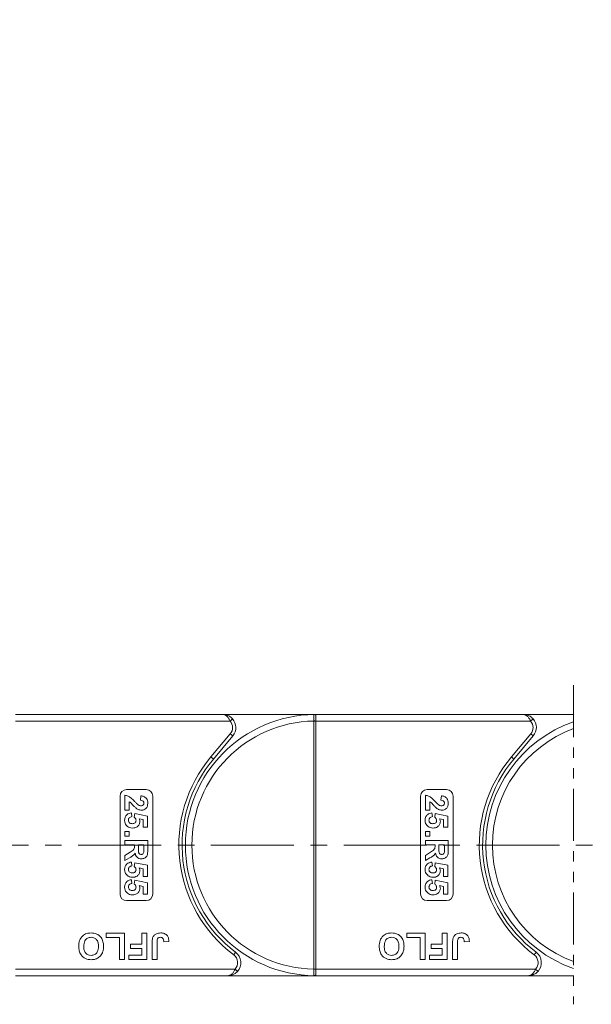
# Model space of a CAD drawing. Header units: millimetres. Extents: x 2517 to 3439, y -761 to -109.
# Tile 19 of 49: x 3031 to 3118, y -502 to -351. Entities that reach past the tile are written whole.
import ezdxf

# ---------------------------------------------------------------- set-up
doc = ezdxf.new("R2010")
doc.units = ezdxf.units.MM
doc.linetypes.add('CENTERX2', pattern=[20.32, 12.7, -2.54, 2.54, -2.54])
doc.linetypes.add('PHANTOM2', pattern=[31.75, 15.875, -3.175, 3.175, -3.175, 3.175, -3.175])
doc.styles.get("Standard").update_dxf_attribs({"font": '仿宋_GB2312.ttf', "width": 0.8})
doc.dimstyles.new('副本 ISO-25.1', dxfattribs={"dimtxt": 6, "dimasz": 5, "dimexe": 3.5, "dimexo": 0.625, "dimgap": 1.5, "dimtad": 1, "dimdsep": 46, "dimtxsty": 'Standard', "dimcen": 2.5, "dimadec": 0, "dimazin": 0, "dimtfac": 1, "dimtmove": 0, "dimatfit": 3, "dimfxl": 0, "dimarcsym": 0})

# ---------------------------------------------------------------- blocks, each defined once
blk = doc.blocks.new('*D508')
at = {"color": 0, "lineweight": -2}
for p, q in [((3031.9, -311.28), (3400.69, -311.28)), ((3397.19, -316.28), (3397.19, -492.66)), ((3346.48, -497.66), (3400.69, -497.66))]:
    blk.add_line(p, q, dxfattribs=at)
at = {"color": 0, "lineweight": 9}
for points in [[(3396.35, -316.28), (3398.02, -316.28), (3397.19, -311.28)], [(3396.35, -492.66), (3398.02, -492.66), (3397.19, -497.66)]]:
    blk.add_solid(points, dxfattribs=at)
at = {"layer": 'Defpoints', "color": 0, "lineweight": 9}
for p in [(3031.27, -311.28), (3345.85, -497.66), (3397.19, -497.66)]:
    blk.add_point(p, dxfattribs=at)
at = {"color": 0, "lineweight": 9, "insert": (3392.69, -404.47), "char_height": 6, "attachment_point": 5, "rotation": 90}
blk.add_mtext('2R+40', dxfattribs=at)

msp = doc.modelspace()

# ---------------------------------------------------------------- linework, layer by layer
at = {"color": 3, "linetype": 'PHANTOM2', "lineweight": 9, "ltscale": 0.5}
msp.add_line((3115.425, -453.198), (3115.418, -502.043), dxfattribs=at)
at = {"color": 7, "linetype": 'Continuous', "lineweight": 15}
for p, q in [((3061.717, -457.664), (3029.985, -457.664)), ((3061.717, -457.664), (3075.985, -457.664)), ((3075.985, -457.783), (3075.985, -457.664)), ((3107.717, -457.664), (3075.985, -457.664)), ((3075.985, -458.663), (3075.985, -457.783)), ((3107.717, -457.664), (3115.424, -457.664)), ((3029.985, -458.663), (3062.835, -458.663)), ((3062.835, -458.663), (3063.208, -458.33)), ((3075.635, -458.662), (3075.635, -458.667)), ((3075.985, -458.667), (3075.635, -458.667)), ((3075.635, -458.667), (3075.635, -496.66)), ((3075.985, -458.667), (3075.985, -458.663)), ((3075.985, -458.663), (3108.835, -458.663)), ((3075.985, -496.66), (3075.985, -458.667)), ((3108.835, -458.663), (3109.208, -458.33)), ((3062.866, -460.628), (3059.898, -464.165)), ((3060.281, -464.486), (3063.249, -460.949)), ((3062.866, -460.628), (3063.249, -460.949)), ((3108.866, -460.628), (3105.898, -464.165)), ((3106.281, -464.486), (3109.249, -460.949)), ((3108.866, -460.628), (3109.249, -460.949)), ((3060.281, -464.486), (3059.898, -464.165)), ((3106.281, -464.486), (3105.898, -464.165)), ((3045.985, -485.163), (3045.985, -470.163)), ((3046.735, -472.324), (3046.735, -470.035)), ((3046.985, -469.163), (3049.985, -469.163)), ((3049.113, -470.798), (3049.179, -470.125)), ((3050.985, -470.163), (3050.985, -485.163)), ((3091.985, -485.163), (3091.985, -470.163)), ((3092.735, -472.324), (3092.735, -470.035)), ((3092.985, -469.163), (3095.985, -469.163)), ((3095.113, -470.798), (3095.179, -470.125)), ((3096.985, -470.163), (3096.985, -485.163)), ((3047.408, -471.023), (3047.408, -472.324)), ((3093.408, -471.023), (3093.408, -472.324)), ((3047.408, -472.324), (3046.735, -472.324)), ((3047.736, -472.728), (3047.812, -473.311)), ((3048.171, -473.405), (3048.253, -472.817)), ((3048.253, -472.817), (3050.19, -473.221)), ((3050.19, -473.221), (3050.19, -474.926)), ((3093.408, -472.324), (3092.735, -472.324)), ((3093.736, -472.728), (3093.812, -473.311)), ((3094.171, -473.405), (3094.253, -472.817)), ((3094.253, -472.817), (3096.19, -473.221)), ((3096.19, -473.221), (3096.19, -474.926)), ((3049.517, -473.761), (3048.892, -473.624)), ((3049.517, -474.926), (3049.517, -473.761)), ((3095.517, -473.761), (3094.892, -473.624)), ((3095.517, -474.926), (3095.517, -473.761)), ((3046.735, -475.599), (3047.408, -475.599)), ((3046.735, -476.272), (3046.735, -475.599)), ((3047.408, -476.272), (3046.735, -476.272)), ((3047.408, -475.599), (3047.408, -476.272)), ((3050.19, -474.926), (3049.517, -474.926)), ((3092.735, -476.272), (3092.735, -475.599)), ((3092.735, -475.599), (3093.408, -475.599)), ((3093.408, -476.272), (3092.735, -476.272)), ((3093.408, -475.599), (3093.408, -476.272)), ((3096.19, -474.926), (3095.517, -474.926)), ((3046.735, -476.946), (3050.235, -476.946)), ((3046.735, -477.619), (3046.735, -476.946)), ((3048.216, -477.619), (3046.735, -477.619)), ((3048.216, -477.769), (3048.216, -477.619)), ((3049.651, -477.619), (3048.799, -477.619)), ((3048.799, -477.619), (3048.799, -478.161)), ((3049.651, -478.191), (3049.651, -477.619)), ((3050.235, -476.946), (3050.235, -478.414)), ((3092.735, -476.946), (3096.235, -476.946)), ((3092.735, -477.619), (3092.735, -476.946)), ((3094.216, -477.619), (3092.735, -477.619)), ((3094.216, -477.769), (3094.216, -477.619)), ((3095.651, -477.619), (3094.799, -477.619)), ((3094.799, -477.619), (3094.799, -478.161)), ((3095.651, -478.191), (3095.651, -477.619)), ((3096.235, -476.946), (3096.235, -478.414)), ((3046.735, -479.255), (3047.529, -478.757)), ((3046.735, -480.042), (3046.735, -479.255)), ((3092.735, -479.255), (3093.529, -478.757)), ((3092.735, -480.042), (3092.735, -479.255)), ((3047.427, -479.618), (3046.735, -480.042)), ((3047.736, -480.266), (3047.812, -480.849)), ((3048.171, -480.943), (3048.253, -480.356)), ((3048.253, -480.356), (3050.19, -480.76)), ((3050.19, -480.76), (3050.19, -482.465)), ((3093.427, -479.618), (3092.735, -480.042)), ((3093.736, -480.266), (3093.812, -480.849)), ((3094.171, -480.943), (3094.253, -480.356)), ((3094.253, -480.356), (3096.19, -480.76)), ((3096.19, -480.76), (3096.19, -482.465)), ((3049.517, -481.3), (3048.892, -481.162)), ((3049.517, -482.465), (3049.517, -481.3)), ((3095.517, -481.3), (3094.892, -481.162)), ((3095.517, -482.465), (3095.517, -481.3)), ((3047.736, -482.958), (3047.812, -483.542)), ((3048.171, -483.636), (3048.253, -483.048)), ((3048.253, -483.048), (3050.19, -483.452)), ((3049.517, -483.992), (3048.892, -483.854)), ((3050.19, -482.465), (3049.517, -482.465)), ((3050.19, -483.452), (3050.19, -485.157)), ((3093.736, -482.958), (3093.812, -483.542)), ((3094.171, -483.636), (3094.253, -483.048)), ((3094.253, -483.048), (3096.19, -483.452)), ((3095.517, -483.992), (3094.892, -483.854)), ((3096.19, -482.465), (3095.517, -482.465)), ((3096.19, -483.452), (3096.19, -485.157)), ((3049.517, -485.157), (3049.517, -483.992)), ((3050.19, -485.157), (3049.517, -485.157)), ((3095.517, -485.157), (3095.517, -483.992)), ((3096.19, -485.157), (3095.517, -485.157)), ((3049.985, -486.163), (3046.985, -486.163)), ((3095.985, -486.163), (3092.985, -486.163)), ((3043.869, -491.83), (3043.869, -491.163)), ((3043.869, -491.163), (3046.69, -491.163)), ((3046.69, -491.163), (3046.69, -495.163)), ((3049.305, -492.856), (3049.305, -491.163)), ((3049.305, -491.163), (3050.074, -491.163)), ((3050.074, -491.163), (3050.074, -495.163)), ((3089.869, -491.83), (3089.869, -491.163)), ((3089.869, -491.163), (3092.69, -491.163)), ((3092.69, -491.163), (3092.69, -495.163)), ((3095.305, -492.856), (3095.305, -491.163)), ((3095.305, -491.163), (3096.074, -491.163)), ((3096.074, -491.163), (3096.074, -495.163)), ((3045.921, -491.83), (3043.869, -491.83)), ((3045.921, -495.163), (3045.921, -491.83)), ((3047.613, -493.522), (3047.613, -492.856)), ((3047.613, -492.856), (3049.305, -492.856)), ((3050.895, -495.163), (3050.895, -492.642)), ((3051.664, -492.575), (3051.664, -495.163)), ((3053.459, -492.446), (3052.69, -492.497)), ((3091.921, -491.83), (3089.869, -491.83)), ((3091.921, -495.163), (3091.921, -491.83)), ((3093.613, -493.522), (3093.613, -492.856)), ((3093.613, -492.856), (3095.305, -492.856)), ((3096.895, -495.163), (3096.895, -492.642)), ((3097.664, -492.575), (3097.664, -495.163)), ((3099.459, -492.446), (3098.69, -492.497)), ((3047.357, -495.163), (3047.357, -494.497)), ((3047.357, -494.497), (3049.305, -494.497)), ((3049.305, -493.522), (3047.613, -493.522)), ((3049.305, -494.497), (3049.305, -493.522)), ((3063.685, -494.063), (3063.385, -494.463)), ((3093.357, -495.163), (3093.357, -494.497)), ((3093.357, -494.497), (3095.305, -494.497)), ((3095.305, -493.522), (3093.613, -493.522)), ((3095.305, -494.497), (3095.305, -493.522)), ((3109.685, -494.063), (3109.385, -494.463)), ((3046.69, -495.163), (3045.921, -495.163)), ((3050.074, -495.163), (3047.357, -495.163)), ((3051.664, -495.163), (3050.895, -495.163)), ((3092.69, -495.163), (3091.921, -495.163)), ((3096.074, -495.163), (3093.357, -495.163)), ((3097.664, -495.163), (3096.895, -495.163)), ((3063.603, -496.663), (3029.985, -496.663)), ((3063.975, -496.997), (3063.603, -496.663)), ((3075.635, -496.66), (3075.635, -496.665)), ((3075.985, -496.66), (3075.635, -496.66)), ((3075.985, -496.663), (3075.985, -496.66)), ((3075.985, -496.663), (3075.985, -497.544)), ((3109.603, -496.663), (3075.985, -496.663)), ((3109.975, -496.997), (3109.603, -496.663)), ((3029.985, -497.663), (3062.485, -497.663)), ((3075.985, -497.663), (3062.485, -497.663)), ((3075.985, -497.544), (3075.985, -497.663)), ((3075.985, -497.663), (3108.485, -497.663)), ((3115.419, -497.663), (3108.485, -497.663))]:
    msp.add_line(p, q, dxfattribs=at)
at = {"color": 1, "linetype": 'CENTERX2', "lineweight": 13}
msp.add_line((2937.985, -477.663), (3358.832, -477.663), dxfattribs=at)
at = {"color": 7, "linetype": 'Continuous', "lineweight": 15}
for centre, radius, start, end in [((3075.985, -477.663), 20, 90.67353, 269.32647), ((3075.748, -457.96), 0.295, 36.74973, 89.7268), ((3075.985, -477.663), 19, 91.05551, 268.94449), ((3061.717, -459.663), 1.5, 320, 41.81031), ((3061.717, -459.663), 2, 320, 41.81031), ((3075.722, -476.314), 17.652, 89.14787, 90.28404), ((3121.985, -477.663), 20, 109.15025, 250.83461), ((3121.985, -477.663), 19, 110.2013, 249.78356), ((3107.717, -459.663), 1.5, 320, 41.81031), ((3107.717, -459.663), 2, 320, 41.81031), ((3075.985, -477.663), 21, 140, 233.1301), ((3121.985, -477.663), 21, 140, 233.1301), ((3075.985, -477.663), 20.5, 140, 233.1301), ((3121.985, -477.663), 20.5, 140, 233.1301), ((3046.985, -470.163), 1, 90, 180), ((3049.985, -470.163), 1, 0, 90), ((3092.985, -470.163), 1, 90, 180), ((3095.985, -470.163), 1, 0, 90), ((3046.985, -485.163), 1, 180, 270), ((3049.985, -485.163), 1, 270, 0), ((3092.985, -485.163), 1, 180, 270), ((3095.985, -485.163), 1, 270, 0), ((3062.485, -495.663), 1.5, 318.18969, 53.1301), ((3062.485, -495.663), 2, 318.18969, 53.1301), ((3108.485, -495.663), 1.5, 318.18969, 53.1301), ((3108.485, -495.663), 2, 318.18969, 53.1301), ((3075.722, -479.041), 17.624, 269.71473, 270.8527), ((3075.748, -497.367), 0.295, 270.2732, 323.25027)]:
    msp.add_arc(centre, radius, start, end, dxfattribs=at)
for points, knots in [([(3061.717, -457.664), (3061.72, -457.664), (3061.731, -457.664), (3061.769, -457.664), (3061.814, -457.666), (3062.072, -457.682), (3062.468, -457.779), (3062.922, -458.042), (3063.129, -458.25), (3063.208, -458.33)], [0, 0, 0, 0, 0.00508751, 0.02036912, 0.07080725, 0.08908627, 0.50031067, 0.809226, 1, 1, 1, 1]), ([(3062.835, -458.663), (3062.807, -458.604), (3062.751, -458.485), (3062.645, -458.301), (3062.517, -458.118), (3062.4, -457.989), (3062.243, -457.846), (3062.089, -457.746), (3061.923, -457.689), (3061.844, -457.674), (3061.798, -457.668), (3061.772, -457.665), (3061.749, -457.664), (3061.735, -457.664), (3061.727, -457.664), (3061.721, -457.664), (3061.719, -457.664), (3061.717, -457.664)], [0, 0, 0, 0, 0.10102949, 0.20494614, 0.33716829, 0.47429709, 0.5161999, 0.74365074, 0.85308987, 0.91424801, 0.93216977, 0.96013693, 0.97654495, 0.98619361, 0.99469798, 0.99593178, 1, 1, 1, 1]), ([(3075.75, -457.665), (3075.738, -457.666), (3075.702, -457.67), (3075.665, -457.721), (3075.64, -457.856), (3075.632, -458.086), (3075.633, -458.369), (3075.634, -458.571), (3075.635, -458.662)], [0, 0, 0, 0, 0.0736104, 0.2252813, 0.4127189, 0.6160541, 0.826783, 1, 1, 1, 1]), ([(3075.985, -457.664), (3075.984, -457.664), (3075.915, -457.664), (3075.83, -457.664), (3075.762, -457.665), (3075.75, -457.665)], [0, 0, 0, 0, 0.01208715, 0.82463018, 1, 1, 1, 1]), ([(3107.717, -457.664), (3107.72, -457.664), (3107.731, -457.664), (3107.769, -457.664), (3107.814, -457.666), (3108.072, -457.682), (3108.468, -457.779), (3108.922, -458.042), (3109.129, -458.25), (3109.208, -458.33)], [0, 0, 0, 0, 0.0050875, 0.0203691, 0.0708073, 0.0890863, 0.5003107, 0.809226, 1, 1, 1, 1]), ([(3108.835, -458.663), (3108.807, -458.604), (3108.751, -458.485), (3108.645, -458.301), (3108.517, -458.118), (3108.4, -457.989), (3108.243, -457.846), (3108.089, -457.746), (3107.923, -457.689), (3107.844, -457.674), (3107.798, -457.668), (3107.772, -457.665), (3107.749, -457.664), (3107.735, -457.664), (3107.727, -457.664), (3107.721, -457.664), (3107.719, -457.664), (3107.717, -457.664)], [0, 0, 0, 0, 0.10102949, 0.20494614, 0.33716829, 0.47429709, 0.5161999, 0.74365074, 0.85308987, 0.91424801, 0.93216977, 0.96013693, 0.97654495, 0.98619361, 0.99469798, 0.99593178, 1, 1, 1, 1]), ([(3046.735, -470.035), (3046.901, -470.068), (3047.234, -470.134), (3047.738, -470.482), (3048.038, -470.792), (3048.223, -470.982)], [0, 0, 0, 0, 0.27955077, 0.55933178, 1, 1, 1, 1]), ([(3049.179, -470.125), (3049.34, -470.149), (3049.66, -470.197), (3050.031, -470.486), (3050.21, -470.869), (3050.226, -471.123), (3050.235, -471.25)], [0, 0, 0, 0, 0.2807519, 0.5589701, 0.7792745, 1, 1, 1, 1]), ([(3092.735, -470.035), (3092.901, -470.068), (3093.234, -470.134), (3093.738, -470.482), (3094.038, -470.792), (3094.223, -470.982)], [0, 0, 0, 0, 0.27955077, 0.55933178, 1, 1, 1, 1]), ([(3095.179, -470.125), (3095.34, -470.149), (3095.66, -470.197), (3096.031, -470.486), (3096.21, -470.869), (3096.226, -471.123), (3096.235, -471.25)], [0, 0, 0, 0, 0.2807519, 0.5589701, 0.7792745, 1, 1, 1, 1]), ([(3048.405, -471.984), (3048.289, -471.878), (3048.099, -471.702), (3047.859, -471.432), (3047.657, -471.201), (3047.491, -471.083), (3047.408, -471.023)], [0, 0, 0, 0, 0.3399849, 0.5601859, 0.7803799, 1, 1, 1, 1]), ([(3048.223, -470.982), (3048.323, -471.088), (3048.501, -471.276), (3048.7, -471.444), (3048.788, -471.517)], [0, 0, 0, 0, 0.5602349, 1, 1, 1, 1]), ([(3048.788, -471.517), (3048.858, -471.558), (3048.984, -471.632), (3049.129, -471.645), (3049.192, -471.651)], [0, 0, 0, 0, 0.5601166, 1, 1, 1, 1]), ([(3049.651, -471.236), (3049.648, -471.187), (3049.642, -471.089), (3049.568, -470.957), (3049.396, -470.826), (3049.229, -470.81), (3049.113, -470.798)], [0, 0, 0, 0, 0.1872361, 0.3740839, 0.5606964, 1, 1, 1, 1]), ([(3049.192, -471.651), (3049.258, -471.647), (3049.39, -471.64), (3049.553, -471.541), (3049.641, -471.391), (3049.648, -471.287), (3049.651, -471.236)], [0, 0, 0, 0, 0.2806635, 0.5594614, 0.7793655, 1, 1, 1, 1]), ([(3050.235, -471.25), (3050.225, -471.401), (3050.205, -471.704), (3049.97, -472.07), (3049.639, -472.291), (3049.401, -472.313), (3049.283, -472.324)], [0, 0, 0, 0, 0.2805682, 0.5597501, 0.7797946, 1, 1, 1, 1]), ([(3094.405, -471.984), (3094.289, -471.878), (3094.099, -471.702), (3093.859, -471.432), (3093.657, -471.201), (3093.491, -471.083), (3093.408, -471.023)], [0, 0, 0, 0, 0.3399849, 0.5601859, 0.7803799, 1, 1, 1, 1]), ([(3094.223, -470.982), (3094.323, -471.088), (3094.501, -471.276), (3094.7, -471.444), (3094.788, -471.517)], [0, 0, 0, 0, 0.5602349, 1, 1, 1, 1]), ([(3094.788, -471.517), (3094.858, -471.558), (3094.984, -471.632), (3095.129, -471.645), (3095.192, -471.651)], [0, 0, 0, 0, 0.5601166, 1, 1, 1, 1]), ([(3095.651, -471.236), (3095.648, -471.187), (3095.642, -471.089), (3095.568, -470.957), (3095.396, -470.826), (3095.229, -470.81), (3095.113, -470.798)], [0, 0, 0, 0, 0.1872361, 0.3740839, 0.5606964, 1, 1, 1, 1]), ([(3095.192, -471.651), (3095.258, -471.647), (3095.39, -471.64), (3095.553, -471.541), (3095.641, -471.391), (3095.648, -471.287), (3095.651, -471.236)], [0, 0, 0, 0, 0.2806635, 0.5594614, 0.7793655, 1, 1, 1, 1]), ([(3096.235, -471.25), (3096.225, -471.401), (3096.205, -471.704), (3095.97, -472.07), (3095.639, -472.291), (3095.401, -472.313), (3095.283, -472.324)], [0, 0, 0, 0, 0.28056822, 0.55975014, 0.7797946, 1, 1, 1, 1]), ([(3046.69, -473.873), (3046.703, -473.712), (3046.731, -473.39), (3047.007, -473.016), (3047.363, -472.797), (3047.612, -472.751), (3047.736, -472.728)], [0, 0, 0, 0, 0.27994837, 0.55903053, 0.77933073, 1, 1, 1, 1]), ([(3047.812, -473.311), (3047.735, -473.326), (3047.581, -473.356), (3047.405, -473.491), (3047.292, -473.661), (3047.28, -473.784), (3047.273, -473.845)], [0, 0, 0, 0, 0.2802995, 0.5599611, 0.7800424, 1, 1, 1, 1]), ([(3048.44, -473.895), (3048.435, -473.841), (3048.425, -473.733), (3048.336, -473.557), (3048.234, -473.462), (3048.171, -473.405)], [0, 0, 0, 0, 0.2799631, 0.5600652, 1, 1, 1, 1]), ([(3049.283, -472.324), (3049.103, -472.301), (3048.781, -472.259), (3048.52, -472.069), (3048.405, -471.984)], [0, 0, 0, 0, 0.558458, 1, 1, 1, 1]), ([(3092.69, -473.873), (3092.703, -473.712), (3092.731, -473.39), (3093.007, -473.016), (3093.363, -472.797), (3093.612, -472.751), (3093.736, -472.728)], [0, 0, 0, 0, 0.27994837, 0.55903053, 0.77933073, 1, 1, 1, 1]), ([(3093.812, -473.311), (3093.735, -473.326), (3093.581, -473.356), (3093.405, -473.491), (3093.292, -473.661), (3093.28, -473.784), (3093.273, -473.845)], [0, 0, 0, 0, 0.28029954, 0.55996113, 0.78004238, 1, 1, 1, 1]), ([(3094.44, -473.895), (3094.435, -473.841), (3094.425, -473.733), (3094.336, -473.557), (3094.234, -473.462), (3094.171, -473.405)], [0, 0, 0, 0, 0.2799631, 0.5600652, 1, 1, 1, 1]), ([(3095.283, -472.324), (3095.103, -472.301), (3094.781, -472.259), (3094.52, -472.069), (3094.405, -471.984)], [0, 0, 0, 0, 0.558458, 1, 1, 1, 1]), ([(3047.14, -474.813), (3046.993, -474.666), (3046.73, -474.403), (3046.702, -474.036), (3046.69, -473.873)], [0, 0, 0, 0, 0.5583531, 1, 1, 1, 1]), ([(3047.889, -475.061), (3047.737, -475.048), (3047.467, -475.025), (3047.24, -474.878), (3047.14, -474.813)], [0, 0, 0, 0, 0.5595341, 1, 1, 1, 1]), ([(3047.273, -473.845), (3047.283, -473.931), (3047.303, -474.102), (3047.465, -474.294), (3047.673, -474.378), (3047.807, -474.385), (3047.874, -474.388)], [0, 0, 0, 0, 0.2795727, 0.5586639, 0.7789233, 1, 1, 1, 1]), ([(3047.874, -474.388), (3047.954, -474.384), (3048.113, -474.376), (3048.313, -474.261), (3048.425, -474.083), (3048.435, -473.958), (3048.44, -473.895)], [0, 0, 0, 0, 0.2808976, 0.5594604, 0.779497, 1, 1, 1, 1]), ([(3049.023, -474.056), (3049.002, -474.214), (3048.958, -474.532), (3048.635, -474.863), (3048.263, -475.038), (3048.014, -475.053), (3047.889, -475.061)], [0, 0, 0, 0, 0.2790069, 0.5586194, 0.7790735, 1, 1, 1, 1]), ([(3048.892, -473.624), (3048.933, -473.7), (3049.006, -473.835), (3049.018, -473.988), (3049.023, -474.056)], [0, 0, 0, 0, 0.55988791, 1, 1, 1, 1]), ([(3093.14, -474.813), (3092.993, -474.666), (3092.73, -474.403), (3092.702, -474.036), (3092.69, -473.873)], [0, 0, 0, 0, 0.5583531, 1, 1, 1, 1]), ([(3093.889, -475.061), (3093.737, -475.048), (3093.467, -475.025), (3093.24, -474.878), (3093.14, -474.813)], [0, 0, 0, 0, 0.5595341, 1, 1, 1, 1]), ([(3093.273, -473.845), (3093.283, -473.931), (3093.303, -474.102), (3093.465, -474.294), (3093.673, -474.378), (3093.807, -474.385), (3093.874, -474.388)], [0, 0, 0, 0, 0.27957274, 0.55866387, 0.77892333, 1, 1, 1, 1]), ([(3093.874, -474.388), (3093.954, -474.384), (3094.113, -474.376), (3094.313, -474.261), (3094.425, -474.083), (3094.435, -473.958), (3094.44, -473.895)], [0, 0, 0, 0, 0.2808976, 0.5594604, 0.779497, 1, 1, 1, 1]), ([(3095.023, -474.056), (3095.002, -474.214), (3094.958, -474.532), (3094.635, -474.863), (3094.263, -475.038), (3094.014, -475.053), (3093.889, -475.061)], [0, 0, 0, 0, 0.2790069, 0.5586194, 0.7790735, 1, 1, 1, 1]), ([(3094.892, -473.624), (3094.933, -473.7), (3095.006, -473.835), (3095.018, -473.988), (3095.023, -474.056)], [0, 0, 0, 0, 0.5598879, 1, 1, 1, 1]), ([(3047.529, -478.757), (3047.742, -478.631), (3048.037, -478.456), (3048.219, -478.053), (3048.217, -477.864), (3048.216, -477.769)], [0, 0, 0, 0, 0.5610215, 0.7792953, 1, 1, 1, 1]), ([(3093.529, -478.757), (3093.742, -478.631), (3094.037, -478.456), (3094.219, -478.053), (3094.217, -477.864), (3094.216, -477.769)], [0, 0, 0, 0, 0.5610215, 0.7792953, 1, 1, 1, 1]), ([(3048.302, -478.895), (3048.227, -479.001), (3048.102, -479.177), (3047.86, -479.357), (3047.647, -479.492), (3047.501, -479.576), (3047.427, -479.618)], [0, 0, 0, 0, 0.3395791, 0.5595909, 0.7797866, 1, 1, 1, 1]), ([(3049.265, -479.772), (3049.13, -479.761), (3048.86, -479.737), (3048.541, -479.51), (3048.365, -479.206), (3048.323, -478.999), (3048.302, -478.895)], [0, 0, 0, 0, 0.2799536, 0.5589329, 0.7791735, 1, 1, 1, 1]), ([(3048.799, -478.161), (3048.792, -478.359), (3048.784, -478.606), (3048.861, -478.895), (3048.953, -479.015), (3049.086, -479.089), (3049.185, -479.096), (3049.234, -479.099)], [0, 0, 0, 0, 0.5009624, 0.6257853, 0.7504363, 0.8750317, 1, 1, 1, 1]), ([(3049.234, -479.099), (3049.291, -479.095), (3049.405, -479.085), (3049.579, -478.958), (3049.617, -478.814), (3049.64, -478.726)], [0, 0, 0, 0, 0.2811289, 0.561183, 1, 1, 1, 1]), ([(3050.235, -478.414), (3050.232, -478.573), (3050.227, -478.89), (3050.143, -479.295), (3049.934, -479.542), (3049.667, -479.725), (3049.426, -479.753), (3049.265, -479.772)], [0, 0, 0, 0, 0.25114321, 0.50052719, 0.62573533, 0.75104958, 1, 1, 1, 1]), ([(3049.64, -478.726), (3049.644, -478.626), (3049.652, -478.448), (3049.652, -478.269), (3049.651, -478.191)], [0, 0, 0, 0, 0.5599213, 1, 1, 1, 1]), ([(3094.302, -478.895), (3094.227, -479.001), (3094.102, -479.177), (3093.86, -479.357), (3093.647, -479.492), (3093.501, -479.576), (3093.427, -479.618)], [0, 0, 0, 0, 0.3395791, 0.5595909, 0.7797866, 1, 1, 1, 1]), ([(3095.265, -479.772), (3095.13, -479.761), (3094.86, -479.737), (3094.541, -479.51), (3094.365, -479.206), (3094.323, -478.999), (3094.302, -478.895)], [0, 0, 0, 0, 0.2799536, 0.5589329, 0.7791735, 1, 1, 1, 1]), ([(3094.799, -478.161), (3094.792, -478.359), (3094.784, -478.606), (3094.861, -478.895), (3094.953, -479.015), (3095.086, -479.089), (3095.185, -479.096), (3095.234, -479.099)], [0, 0, 0, 0, 0.5009624, 0.6257853, 0.7504363, 0.8750317, 1, 1, 1, 1]), ([(3095.234, -479.099), (3095.291, -479.095), (3095.405, -479.085), (3095.579, -478.958), (3095.617, -478.814), (3095.64, -478.726)], [0, 0, 0, 0, 0.2811289, 0.561183, 1, 1, 1, 1]), ([(3096.235, -478.414), (3096.232, -478.573), (3096.227, -478.89), (3096.143, -479.295), (3095.934, -479.542), (3095.667, -479.725), (3095.426, -479.753), (3095.265, -479.772)], [0, 0, 0, 0, 0.2511432, 0.5005272, 0.6257353, 0.7510496, 1, 1, 1, 1]), ([(3095.64, -478.726), (3095.644, -478.626), (3095.652, -478.448), (3095.652, -478.269), (3095.651, -478.191)], [0, 0, 0, 0, 0.5599213, 1, 1, 1, 1]), ([(3046.69, -481.412), (3046.703, -481.25), (3046.731, -480.928), (3047.007, -480.554), (3047.363, -480.336), (3047.612, -480.289), (3047.736, -480.266)], [0, 0, 0, 0, 0.27994837, 0.55903053, 0.77933073, 1, 1, 1, 1]), ([(3047.812, -480.849), (3047.735, -480.864), (3047.581, -480.894), (3047.405, -481.03), (3047.292, -481.2), (3047.28, -481.322), (3047.273, -481.384)], [0, 0, 0, 0, 0.2802995, 0.5599611, 0.7800424, 1, 1, 1, 1]), ([(3092.69, -481.412), (3092.703, -481.25), (3092.731, -480.928), (3093.007, -480.554), (3093.363, -480.336), (3093.612, -480.289), (3093.736, -480.266)], [0, 0, 0, 0, 0.2799484, 0.5590305, 0.7793307, 1, 1, 1, 1]), ([(3093.812, -480.849), (3093.735, -480.864), (3093.581, -480.894), (3093.405, -481.03), (3093.292, -481.2), (3093.28, -481.322), (3093.273, -481.384)], [0, 0, 0, 0, 0.2802995, 0.5599611, 0.7800424, 1, 1, 1, 1]), ([(3047.14, -482.351), (3046.993, -482.204), (3046.73, -481.941), (3046.702, -481.574), (3046.69, -481.412)], [0, 0, 0, 0, 0.5583531, 1, 1, 1, 1]), ([(3047.889, -482.599), (3047.737, -482.586), (3047.467, -482.563), (3047.24, -482.416), (3047.14, -482.351)], [0, 0, 0, 0, 0.5595341, 1, 1, 1, 1]), ([(3047.273, -481.384), (3047.283, -481.469), (3047.303, -481.64), (3047.465, -481.832), (3047.673, -481.916), (3047.807, -481.923), (3047.874, -481.926)], [0, 0, 0, 0, 0.2795727, 0.5586639, 0.7789233, 1, 1, 1, 1]), ([(3047.874, -481.926), (3047.954, -481.922), (3048.113, -481.915), (3048.313, -481.8), (3048.425, -481.621), (3048.435, -481.496), (3048.44, -481.433)], [0, 0, 0, 0, 0.2808976, 0.5594604, 0.779497, 1, 1, 1, 1]), ([(3049.023, -481.594), (3049.002, -481.753), (3048.958, -482.07), (3048.635, -482.401), (3048.263, -482.576), (3048.014, -482.592), (3047.889, -482.599)], [0, 0, 0, 0, 0.2790069, 0.5586194, 0.7790735, 1, 1, 1, 1]), ([(3048.44, -481.433), (3048.435, -481.379), (3048.425, -481.271), (3048.336, -481.095), (3048.234, -481.001), (3048.171, -480.943)], [0, 0, 0, 0, 0.2799631, 0.5600652, 1, 1, 1, 1]), ([(3048.892, -481.162), (3048.933, -481.238), (3049.006, -481.374), (3049.018, -481.527), (3049.023, -481.594)], [0, 0, 0, 0, 0.5598879, 1, 1, 1, 1]), ([(3093.14, -482.351), (3092.993, -482.204), (3092.73, -481.941), (3092.702, -481.574), (3092.69, -481.412)], [0, 0, 0, 0, 0.5583531, 1, 1, 1, 1]), ([(3093.889, -482.599), (3093.737, -482.586), (3093.467, -482.563), (3093.24, -482.416), (3093.14, -482.351)], [0, 0, 0, 0, 0.5595341, 1, 1, 1, 1]), ([(3093.273, -481.384), (3093.283, -481.469), (3093.303, -481.64), (3093.465, -481.832), (3093.673, -481.916), (3093.807, -481.923), (3093.874, -481.926)], [0, 0, 0, 0, 0.27957274, 0.55866387, 0.77892333, 1, 1, 1, 1]), ([(3093.874, -481.926), (3093.954, -481.922), (3094.113, -481.915), (3094.313, -481.8), (3094.425, -481.621), (3094.435, -481.496), (3094.44, -481.433)], [0, 0, 0, 0, 0.2808976, 0.5594604, 0.779497, 1, 1, 1, 1]), ([(3095.023, -481.594), (3095.002, -481.753), (3094.958, -482.07), (3094.635, -482.401), (3094.263, -482.576), (3094.014, -482.592), (3093.889, -482.599)], [0, 0, 0, 0, 0.2790069, 0.5586194, 0.7790735, 1, 1, 1, 1]), ([(3094.44, -481.433), (3094.435, -481.379), (3094.425, -481.271), (3094.336, -481.095), (3094.234, -481.001), (3094.171, -480.943)], [0, 0, 0, 0, 0.2799631, 0.5600652, 1, 1, 1, 1]), ([(3094.892, -481.162), (3094.933, -481.238), (3095.006, -481.374), (3095.018, -481.527), (3095.023, -481.594)], [0, 0, 0, 0, 0.5598879, 1, 1, 1, 1]), ([(3046.69, -484.104), (3046.703, -483.943), (3046.731, -483.621), (3047.007, -483.246), (3047.363, -483.028), (3047.612, -482.982), (3047.736, -482.958)], [0, 0, 0, 0, 0.2799484, 0.5590305, 0.7793307, 1, 1, 1, 1]), ([(3047.812, -483.542), (3047.735, -483.557), (3047.581, -483.586), (3047.405, -483.722), (3047.292, -483.892), (3047.28, -484.015), (3047.273, -484.076)], [0, 0, 0, 0, 0.2802995, 0.5599611, 0.7800424, 1, 1, 1, 1]), ([(3048.44, -484.126), (3048.435, -484.072), (3048.425, -483.964), (3048.336, -483.787), (3048.234, -483.693), (3048.171, -483.636)], [0, 0, 0, 0, 0.2799631, 0.5600652, 1, 1, 1, 1]), ([(3048.892, -483.854), (3048.933, -483.93), (3049.006, -484.066), (3049.018, -484.219), (3049.023, -484.286)], [0, 0, 0, 0, 0.5598879, 1, 1, 1, 1]), ([(3092.69, -484.104), (3092.703, -483.943), (3092.731, -483.621), (3093.007, -483.246), (3093.363, -483.028), (3093.612, -482.982), (3093.736, -482.958)], [0, 0, 0, 0, 0.2799484, 0.5590305, 0.7793307, 1, 1, 1, 1]), ([(3093.812, -483.542), (3093.735, -483.557), (3093.581, -483.586), (3093.405, -483.722), (3093.292, -483.892), (3093.28, -484.015), (3093.273, -484.076)], [0, 0, 0, 0, 0.2802995, 0.5599611, 0.7800424, 1, 1, 1, 1]), ([(3094.44, -484.126), (3094.435, -484.072), (3094.425, -483.964), (3094.336, -483.787), (3094.234, -483.693), (3094.171, -483.636)], [0, 0, 0, 0, 0.2799631, 0.5600652, 1, 1, 1, 1]), ([(3094.892, -483.854), (3094.933, -483.93), (3095.006, -484.066), (3095.018, -484.219), (3095.023, -484.286)], [0, 0, 0, 0, 0.5598879, 1, 1, 1, 1]), ([(3047.14, -485.044), (3046.993, -484.897), (3046.73, -484.634), (3046.702, -484.266), (3046.69, -484.104)], [0, 0, 0, 0, 0.5583531, 1, 1, 1, 1]), ([(3047.889, -485.292), (3047.737, -485.279), (3047.467, -485.256), (3047.24, -485.108), (3047.14, -485.044)], [0, 0, 0, 0, 0.5595341, 1, 1, 1, 1]), ([(3047.273, -484.076), (3047.283, -484.162), (3047.303, -484.333), (3047.465, -484.525), (3047.673, -484.609), (3047.807, -484.615), (3047.874, -484.619)], [0, 0, 0, 0, 0.2795727, 0.5586639, 0.7789233, 1, 1, 1, 1]), ([(3047.874, -484.619), (3047.954, -484.615), (3048.113, -484.607), (3048.313, -484.492), (3048.425, -484.314), (3048.435, -484.188), (3048.44, -484.126)], [0, 0, 0, 0, 0.2808976, 0.5594604, 0.779497, 1, 1, 1, 1]), ([(3049.023, -484.286), (3049.002, -484.445), (3048.958, -484.763), (3048.635, -485.094), (3048.263, -485.269), (3048.014, -485.284), (3047.889, -485.292)], [0, 0, 0, 0, 0.2790069, 0.5586194, 0.7790735, 1, 1, 1, 1]), ([(3093.14, -485.044), (3092.993, -484.897), (3092.73, -484.634), (3092.702, -484.266), (3092.69, -484.104)], [0, 0, 0, 0, 0.5583531, 1, 1, 1, 1]), ([(3093.889, -485.292), (3093.737, -485.279), (3093.467, -485.256), (3093.24, -485.108), (3093.14, -485.044)], [0, 0, 0, 0, 0.5595341, 1, 1, 1, 1]), ([(3093.273, -484.076), (3093.283, -484.162), (3093.303, -484.333), (3093.465, -484.525), (3093.673, -484.609), (3093.807, -484.615), (3093.874, -484.619)], [0, 0, 0, 0, 0.27957274, 0.55866387, 0.77892333, 1, 1, 1, 1]), ([(3093.874, -484.619), (3093.954, -484.615), (3094.113, -484.607), (3094.313, -484.492), (3094.425, -484.314), (3094.435, -484.188), (3094.44, -484.126)], [0, 0, 0, 0, 0.2808976, 0.5594604, 0.779497, 1, 1, 1, 1]), ([(3095.023, -484.286), (3095.002, -484.445), (3094.958, -484.763), (3094.635, -485.094), (3094.263, -485.269), (3094.014, -485.284), (3093.889, -485.292)], [0, 0, 0, 0, 0.2790069, 0.5586194, 0.7790735, 1, 1, 1, 1]), ([(3039.664, -493.158), (3039.684, -492.862), (3039.723, -492.272), (3040.189, -491.555), (3040.86, -491.162), (3041.324, -491.129), (3041.556, -491.112)], [0, 0, 0, 0, 0.280551, 0.5594882, 0.779434, 1, 1, 1, 1]), ([(3041.556, -491.112), (3041.852, -491.139), (3042.442, -491.193), (3043.105, -491.746), (3043.421, -492.446), (3043.446, -492.908), (3043.459, -493.139)], [0, 0, 0, 0, 0.2799425, 0.558704, 0.7790449, 1, 1, 1, 1]), ([(3050.982, -491.881), (3051.045, -491.748), (3051.171, -491.482), (3051.612, -491.16), (3051.992, -491.13), (3052.224, -491.112)], [0, 0, 0, 0, 0.28012164, 0.5603549, 1, 1, 1, 1]), ([(3052.224, -491.112), (3052.419, -491.127), (3052.807, -491.156), (3053.252, -491.518), (3053.436, -491.99), (3053.451, -492.293), (3053.459, -492.446)], [0, 0, 0, 0, 0.2802457, 0.5584161, 0.7788266, 1, 1, 1, 1]), ([(3085.664, -493.158), (3085.684, -492.862), (3085.723, -492.272), (3086.189, -491.555), (3086.86, -491.162), (3087.324, -491.129), (3087.556, -491.112)], [0, 0, 0, 0, 0.280551, 0.5594882, 0.779434, 1, 1, 1, 1]), ([(3087.556, -491.112), (3087.852, -491.139), (3088.442, -491.193), (3089.105, -491.746), (3089.421, -492.446), (3089.446, -492.908), (3089.459, -493.139)], [0, 0, 0, 0, 0.2799425, 0.558704, 0.7790449, 1, 1, 1, 1]), ([(3096.982, -491.881), (3097.045, -491.748), (3097.171, -491.482), (3097.612, -491.16), (3097.992, -491.13), (3098.224, -491.112)], [0, 0, 0, 0, 0.2801216, 0.5603549, 1, 1, 1, 1]), ([(3098.224, -491.112), (3098.419, -491.127), (3098.807, -491.156), (3099.252, -491.518), (3099.436, -491.99), (3099.451, -492.293), (3099.459, -492.446)], [0, 0, 0, 0, 0.28024575, 0.55841609, 0.77882663, 1, 1, 1, 1]), ([(3041.558, -491.779), (3041.368, -491.803), (3040.987, -491.853), (3040.489, -492.381), (3040.455, -492.875), (3040.433, -493.177)], [0, 0, 0, 0, 0.2799912, 0.5597684, 1, 1, 1, 1]), ([(3042.69, -493.166), (3042.681, -492.977), (3042.662, -492.599), (3042.412, -492.117), (3042.004, -491.823), (3041.706, -491.794), (3041.558, -491.779)], [0, 0, 0, 0, 0.2810208, 0.5601162, 0.7799393, 1, 1, 1, 1]), ([(3050.895, -492.642), (3050.896, -492.498), (3050.898, -492.241), (3050.956, -491.991), (3050.982, -491.881)], [0, 0, 0, 0, 0.5602943, 1, 1, 1, 1]), ([(3052.174, -491.779), (3052.081, -491.785), (3051.942, -491.794), (3051.788, -491.905), (3051.662, -492.155), (3051.663, -492.388), (3051.664, -492.575)], [0, 0, 0, 0, 0.2493961, 0.3744258, 0.4994543, 1, 1, 1, 1]), ([(3052.586, -491.999), (3052.559, -491.962), (3052.505, -491.888), (3052.364, -491.796), (3052.246, -491.786), (3052.174, -491.779)], [0, 0, 0, 0, 0.2806722, 0.5608436, 1, 1, 1, 1]), ([(3052.69, -492.497), (3052.686, -492.4), (3052.678, -492.228), (3052.614, -492.069), (3052.586, -491.999)], [0, 0, 0, 0, 0.561018, 1, 1, 1, 1]), ([(3087.558, -491.779), (3087.368, -491.803), (3086.987, -491.853), (3086.489, -492.381), (3086.455, -492.875), (3086.433, -493.177)], [0, 0, 0, 0, 0.2799912, 0.5597684, 1, 1, 1, 1]), ([(3088.69, -493.166), (3088.681, -492.977), (3088.662, -492.599), (3088.412, -492.117), (3088.004, -491.823), (3087.706, -491.794), (3087.558, -491.779)], [0, 0, 0, 0, 0.2810208, 0.5601162, 0.7799393, 1, 1, 1, 1]), ([(3096.895, -492.642), (3096.896, -492.498), (3096.898, -492.241), (3096.956, -491.991), (3096.982, -491.881)], [0, 0, 0, 0, 0.5602943, 1, 1, 1, 1]), ([(3098.174, -491.779), (3098.081, -491.785), (3097.942, -491.794), (3097.788, -491.905), (3097.662, -492.155), (3097.663, -492.388), (3097.664, -492.575)], [0, 0, 0, 0, 0.2493961, 0.3744258, 0.4994543, 1, 1, 1, 1]), ([(3098.586, -491.999), (3098.559, -491.962), (3098.505, -491.888), (3098.364, -491.796), (3098.246, -491.786), (3098.174, -491.779)], [0, 0, 0, 0, 0.2806722, 0.5608436, 1, 1, 1, 1]), ([(3098.69, -492.497), (3098.686, -492.4), (3098.678, -492.228), (3098.614, -492.069), (3098.586, -491.999)], [0, 0, 0, 0, 0.561018, 1, 1, 1, 1]), ([(3041.567, -495.215), (3041.269, -495.186), (3040.674, -495.13), (3040.012, -494.564), (3039.702, -493.856), (3039.677, -493.391), (3039.664, -493.158)], [0, 0, 0, 0, 0.27983069, 0.55866913, 0.77900555, 1, 1, 1, 1]), ([(3040.433, -493.177), (3040.442, -493.365), (3040.458, -493.741), (3040.7, -494.226), (3041.113, -494.511), (3041.409, -494.536), (3041.558, -494.548)], [0, 0, 0, 0, 0.2810873, 0.5600131, 0.7796914, 1, 1, 1, 1]), ([(3041.558, -494.548), (3041.748, -494.526), (3042.128, -494.482), (3042.636, -493.963), (3042.669, -493.468), (3042.69, -493.166)], [0, 0, 0, 0, 0.2802778, 0.5598769, 1, 1, 1, 1]), ([(3043.28, -494.156), (3043.162, -494.369), (3042.951, -494.749), (3042.575, -494.963), (3042.41, -495.058)], [0, 0, 0, 0, 0.55995567, 1, 1, 1, 1]), ([(3043.459, -493.139), (3043.454, -493.335), (3043.444, -493.683), (3043.33, -494.012), (3043.28, -494.156)], [0, 0, 0, 0, 0.5601708, 1, 1, 1, 1]), ([(3087.567, -495.215), (3087.269, -495.186), (3086.674, -495.13), (3086.012, -494.564), (3085.702, -493.856), (3085.677, -493.391), (3085.664, -493.158)], [0, 0, 0, 0, 0.2798307, 0.5586691, 0.7790056, 1, 1, 1, 1]), ([(3086.433, -493.177), (3086.442, -493.365), (3086.458, -493.741), (3086.7, -494.226), (3087.113, -494.511), (3087.409, -494.536), (3087.558, -494.548)], [0, 0, 0, 0, 0.2810873, 0.5600131, 0.7796914, 1, 1, 1, 1]), ([(3087.558, -494.548), (3087.748, -494.526), (3088.128, -494.482), (3088.636, -493.963), (3088.669, -493.468), (3088.69, -493.166)], [0, 0, 0, 0, 0.2802778, 0.5598769, 1, 1, 1, 1]), ([(3089.28, -494.156), (3089.162, -494.369), (3088.951, -494.749), (3088.575, -494.963), (3088.41, -495.058)], [0, 0, 0, 0, 0.5599557, 1, 1, 1, 1]), ([(3089.459, -493.139), (3089.454, -493.335), (3089.444, -493.683), (3089.33, -494.012), (3089.28, -494.156)], [0, 0, 0, 0, 0.5601708, 1, 1, 1, 1]), ([(3042.41, -495.058), (3042.257, -495.11), (3041.983, -495.203), (3041.694, -495.211), (3041.567, -495.215)], [0, 0, 0, 0, 0.5595644, 1, 1, 1, 1]), ([(3088.41, -495.058), (3088.257, -495.11), (3087.983, -495.203), (3087.694, -495.211), (3087.567, -495.215)], [0, 0, 0, 0, 0.5595644, 1, 1, 1, 1]), ([(3062.485, -497.663), (3062.486, -497.663), (3062.489, -497.663), (3062.495, -497.663), (3062.503, -497.663), (3062.517, -497.663), (3062.54, -497.662), (3062.566, -497.659), (3062.611, -497.653), (3062.691, -497.638), (3062.856, -497.581), (3063.011, -497.481), (3063.219, -497.291), (3063.41, -497.056), (3063.545, -496.782), (3063.603, -496.663)], [0, 0, 0, 0, 0.00407592, 0.00531205, 0.01383251, 0.02349942, 0.03993848, 0.06795855, 0.08591422, 0.14718806, 0.25683422, 0.48471536, 0.52669744, 0.79537109, 1, 1, 1, 1]), ([(3062.485, -497.663), (3062.487, -497.663), (3062.498, -497.663), (3062.537, -497.663), (3062.582, -497.661), (3062.84, -497.645), (3063.236, -497.548), (3063.69, -497.285), (3063.896, -497.077), (3063.975, -496.997)], [0, 0, 0, 0, 0.00508751, 0.02036912, 0.07080725, 0.08908627, 0.50031067, 0.809226, 1, 1, 1, 1]), ([(3075.635, -496.665), (3075.635, -496.678), (3075.634, -496.802), (3075.632, -497.038), (3075.633, -497.329), (3075.648, -497.542), (3075.681, -497.648), (3075.73, -497.658), (3075.75, -497.662)], [0, 0, 0, 0, 0.0234843, 0.2373073, 0.4510924, 0.6637685, 0.8705553, 1, 1, 1, 1]), ([(3108.485, -497.663), (3108.486, -497.663), (3108.489, -497.663), (3108.495, -497.663), (3108.503, -497.663), (3108.517, -497.663), (3108.54, -497.662), (3108.566, -497.659), (3108.611, -497.653), (3108.691, -497.638), (3108.856, -497.581), (3109.011, -497.481), (3109.219, -497.291), (3109.41, -497.056), (3109.545, -496.782), (3109.603, -496.663)], [0, 0, 0, 0, 0.00407592, 0.00531205, 0.01383251, 0.02349942, 0.03993848, 0.06795855, 0.08591422, 0.14718806, 0.25683422, 0.48471536, 0.52669744, 0.79537109, 1, 1, 1, 1]), ([(3108.485, -497.663), (3108.487, -497.663), (3108.498, -497.663), (3108.537, -497.663), (3108.582, -497.661), (3108.84, -497.645), (3109.236, -497.548), (3109.69, -497.285), (3109.896, -497.077), (3109.975, -496.997)], [0, 0, 0, 0, 0.00508751, 0.02036912, 0.07080725, 0.08908627, 0.50031067, 0.809226, 1, 1, 1, 1]), ([(3075.75, -497.662), (3075.762, -497.662), (3075.83, -497.663), (3075.915, -497.663), (3075.984, -497.663), (3075.985, -497.663)], [0, 0, 0, 0, 0.17536982, 0.98791285, 1, 1, 1, 1])]:
    msp.add_open_spline(points, degree=3, knots=knots, dxfattribs=at)

# ---------------------------------------------------------------- dimensions: what is measured, and where the dimension line sits
at = {"color": 5, "lineweight": 9}
dim = msp.add_linear_dim(base=(3397.186, -497.663), p1=(3031.274, -311.277), p2=(3345.852, -497.663), angle=90, text='2R+40', dimstyle='副本 ISO-25.1', dxfattribs=at)
dim.commit()
dim.dimension.update_dxf_attribs({"geometry": '*D508', "text_midpoint": (3392.686, -404.47)})

doc.saveas('drawing.dxf')
